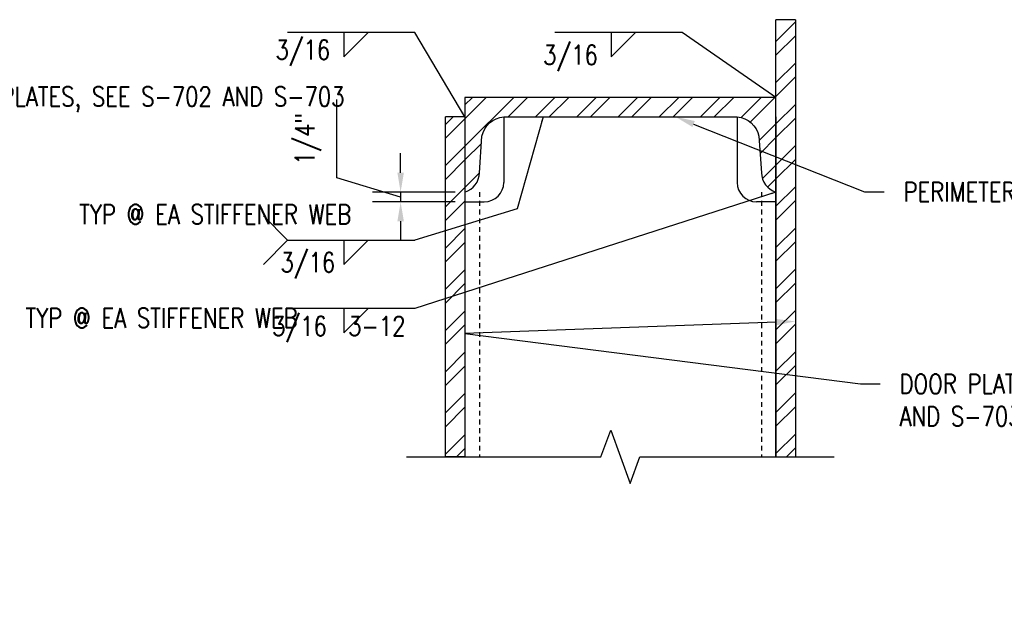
# Model space of a CAD drawing. Header units: inches. Extents: x -159 to 5375, y -275 to 244.
# Tile 12 of 35: x -86 to -61, y 42 to 57. Entities that reach past the tile are written whole.
import ezdxf
from ezdxf import colors
from ezdxf.entities.mleader import LeaderData, LeaderLine
from ezdxf.enums import TextEntityAlignment as Align
from ezdxf.math import Vec2, Vec3

# ---------------------------------------------------------------- set-up
doc = ezdxf.new("R2010")
doc.units = ezdxf.units.IN
doc.header["$MEASUREMENT"] = 0
doc.linetypes.add('HIDDEN2', pattern=[0.1875, 0.125, -0.0625])
doc.layers.get('Defpoints').update_dxf_attribs({"color": 140})
for name, color, linetype in [('G-DETL-MEDM', 3, 'Continuous'), ('S-ANNO-DIMS', 1, 'Continuous'), ('S-ANNO-TEXT', 2, 'Continuous'), ('S-DETL-LIGHT', 2, 'Continuous'), ('S-DETL-PATT', 1, 'Continuous')]:
    doc.layers.add(name, color=color, linetype=linetype)
doc.styles.add('Annotative', font='romans.shx', dxfattribs={"width": 0.8, "height": 0.125})
doc.styles.get("Standard").update_dxf_attribs({"font": 'romans.shx', "width": 0.8})
doc.dimstyles.new('Annotative', dxfattribs={"dimscale": 0, "dimtxt": 0.125, "dimasz": 0.125, "dimexe": 0.179688, "dimexo": 0.0625, "dimgap": 0.09, "dimtad": 1, "dimdec": 3, "dimzin": 3, "dimdsep": 46, "dimlunit": 4, "dimtxsty": 'Annotative', "dimcen": 0.09, "dimclrt": 2, "dimazin": 2, "dimtfac": 1, "dimtdec": 3, "dimtmove": 1, "dimatfit": 3, "dimfxl": 1, "dimtfill": 1, "dimfrac": 2, "dimtolj": 1, "dimtzin": 0, "dimarcsym": 0})
pattern_1 = [(45, (1.0299, 14.25556), (-0.53033, 0.53033), []), (45, (1.3835, 14.25556), (-0.53033, 0.53033), [])]

# ---------------------------------------------------------------- blocks, each defined once
blk = doc.blocks.new('*U8')
for p, q in [((13, 0), (13, -5)), ((13, -5), (18, 0))]:
    blk.add_line(p, q)
blk.add_attdef('SIZE', text='', height=3).set_placement((10.5, -1), align=Align.TOP_RIGHT)
blk.add_attdef('SPACING', text='', height=3).set_placement((20.5, -1), align=Align.TOP_LEFT)
blk = doc.blocks.new('*U10')
for p in [(-5, 5), (-5, -5)]:
    blk.add_line(p, (0, 0))
blk.add_attdef('TEXT1-1', text='', height=3).set_placement((-2.5, 0), align=Align.MIDDLE_RIGHT)
blk = doc.blocks.new('*D71')
at = {"layer": 'Defpoints', "color": 0, "transparency": 16777216}
for p in [(-76.649, 52.409), (-74.996, 52.659), (-74.996, 52.409)]:
    blk.add_point(p, dxfattribs=at)
at = {"layer": 'S-ANNO-DIMS', "color": 0, "lineweight": -2, "transparency": 16777216}
for p, q in [((-78.289, 53.026), (-78.289, 55.042)), ((-76.649, 53.159), (-76.649, 53.659)), ((-76.649, 52.534), (-78.289, 53.026)), ((-75.246, 52.659), (-77.368, 52.659)), ((-75.246, 52.409), (-77.368, 52.409)), ((-76.649, 52.659), (-76.649, 52.409)), ((-76.649, 52.659), (-76.649, 52.409)), ((-76.649, 51.909), (-76.649, 51.409))]:
    blk.add_line(p, q, dxfattribs=at)
at = {"layer": 'S-ANNO-DIMS', "color": 0, "transparency": 16777216}
for points in [[(-76.732, 53.159), (-76.565, 53.159), (-76.649, 52.659)], [(-76.732, 51.909), (-76.565, 51.909), (-76.649, 52.409)]]:
    blk.add_solid(points, dxfattribs=at)
at = {"layer": 'S-ANNO-DIMS', "color": 2, "transparency": 16777216, "insert": (-79.029, 54.034), "char_height": 0.5, "attachment_point": 5, "rotation": 90, "style": 'Annotative', "bg_fill": 3, "box_fill_scale": 1.25, "bg_fill_color": 256, "bg_fill_true_color": 13158600, "bg_fill_transparency": 0}
blk.add_mtext('\\A1;1/4"', dxfattribs=at)

msp = doc.modelspace()

# ---------------------------------------------------------------- hatches: boundary and pattern name
at = {"layer": 'S-DETL-PATT', "linetype": 'Continuous', "lineweight": 0}
h = msp.add_hatch(dxfattribs=at)
h.set_pattern_fill('ANSI32', color=8, scale=2)
h.set_pattern_definition(pattern_1)
h.paths.add_polyline_path([(-66.4963, 57.0969), (-66.9963, 57.0969), (-66.9963, 48.7517), (-66.4963, 48.1672)])
h.paths.add_polyline_path([(-66.9963, 45.8472), (-66.4963, 45.8472), (-66.4963, 48.1672), (-66.9963, 48.7517)])
h = msp.add_hatch(dxfattribs=at)
h.set_pattern_fill('ANSI32', color=8, scale=2)
h.set_pattern_definition(pattern_1)
h.paths.add_polyline_path([(-67.3713, 53.1594, 0.3221102), (-66.9963, 52.6594), (-66.9963, 55.0969), (-74.9963, 55.0969), (-74.9963, 52.6594, 0.3221102), (-74.6213, 53.1594), (-74.5588, 54.0969, -0.3337933), (-73.9963, 54.5969), (-67.9963, 54.5969, -0.3337933), (-67.4338, 54.0969)])
h = msp.add_hatch(dxfattribs=at)
h.set_pattern_fill('ANSI32', color=8, scale=2)
h.set_pattern_definition(pattern_1)
h.paths.add_polyline_path([(-75.4963, 45.8472), (-74.9963, 45.8472), (-74.9963, 54.5969), (-75.4963, 54.5969)])

# ---------------------------------------------------------------- linework, layer by layer
at = {"layer": 'G-DETL-MEDM'}
msp.add_line((-66.4963, 57.0969), (-66.9963, 57.0969), dxfattribs=at)
at = {"layer": 'G-DETL-MEDM', "color": 3}
for p, q in [((-74.9963, 54.5969), (-75.4963, 54.5969)), ((-73.9963, 54.5969), (-73.9963, 52.9094)), ((-67.9963, 54.5969), (-67.9963, 52.9094)), ((-74.9963, 52.4094), (-74.4963, 52.4094)), ((-66.9963, 52.4094), (-67.4963, 52.4094)), ((-74.9963, 45.8472), (-75.4963, 45.8472))]:
    msp.add_line(p, q, dxfattribs=at)
at = {"layer": 'G-DETL-MEDM'}
for points in [[(-66.9963, 45.8472), (-66.9963, 57.0969)], [(-66.4963, 57.0969), (-66.4963, 45.8472)]]:
    msp.add_lwpolyline(points, dxfattribs=at)
at = {"layer": 'G-DETL-MEDM', "color": 3}
msp.add_lwpolyline([(-66.9963, 55.0969), (-74.9963, 55.0969), (-74.9963, 52.6594), (-74.9963, 52.6594, 0.3221102), (-74.6213, 53.1594), (-74.5588, 54.0969, -0.3337933), (-73.9963, 54.5969), (-67.9963, 54.5969, -0.3337933), (-67.4338, 54.0969), (-67.3713, 53.1594, 0.3221102), (-66.9963, 52.6594), (-66.9963, 52.6594)], format="xyb", close=True, dxfattribs=at)
for points in [[(-75.4963, 45.8472), (-75.4963, 54.5969)], [(-74.9963, 54.5969), (-74.9963, 45.8472)], [(-66.9963, 54.5969), (-66.9963, 45.8472)]]:
    msp.add_lwpolyline(points, dxfattribs=at)
at = {"layer": 'G-DETL-MEDM', "color": 3, "linetype": 'HIDDEN2'}
for points in [[(-74.6213, 52.6594), (-74.6213, 45.8472)], [(-67.3713, 52.6594), (-67.3713, 45.8472)]]:
    msp.add_lwpolyline(points, dxfattribs=at)
at = {"layer": 'G-DETL-MEDM', "color": 3}
for centre, start, end in [((-74.4963, 52.9094), 270, 0), ((-67.4963, 52.9094), 180, 270)]:
    msp.add_arc(centre, 0.5, start, end, dxfattribs=at)
at = {"layer": 'S-DETL-LIGHT', "linetype": 'Continuous'}
msp.add_lwpolyline([(-76.4963, 45.8472), (-71.4963, 45.8472), (-71.2463, 46.5341), (-70.7463, 45.1604), (-70.4963, 45.8472), (-65.4963, 45.8472)], dxfattribs=at)

# ---------------------------------------------------------------- block references
at = {"layer": 'S-ANNO-TEXT', "linetype": 'Continuous', "xscale": 0.125, "yscale": 0.125, "zscale": 0.125}
for name, p in [('*U8', (-79.7323, 56.7675)), ('*U8', (-72.8614, 56.7675)), ('*U10', (-79.5537, 51.4267)), ('*U8', (-79.7323, 51.4267)), ('*U8', (-79.7323, 49.6677))]:
    msp.add_blockref(name, p, dxfattribs=at)

# ---------------------------------------------------------------- leaders
at = {"layer": 'S-ANNO-TEXT', "linetype": 'Continuous'}
for points in [[(-74.9963, 54.5969), (-76.2792, 56.7675), (-79.5537, 56.7675)], [(-66.9963, 55.0969), (-69.4082, 56.7675), (-72.6828, 56.7675)], [(-72.9834, 54.5969), (-73.6516, 52.2268), (-76.2792, 51.4267)], [(-66.9963, 52.6594), (-76.2792, 49.6677), (-79.5537, 49.6677)]]:
    msp.add_leader(points, dimstyle='Annotative', override={"dimscale": 0, "dimtxt": 0.375, "dimasz": 0.125, "dimtad": 0}, dxfattribs=at)
ml = msp.add_multileader_mtext('Standard', dxfattribs=at)
ml.set_content('3/16       ', color=256, style='Annotative')
ml.set_leader_properties()
ml.build(insert=Vec2(0, 0))
ml.multileader.update_dxf_attribs({"text_right_attachment_type": 3, "dogleg_length": 0.125, "arrow_head_size": 0.5, "scale": 4})
ctx = ml.context
ctx.base_point, ctx.scale, ctx.char_height, ctx.arrow_head_size, ctx.landing_gap_size, ctx.plane_origin = Vec3(-80.3659, 56.2393), 4, 0.5, 0.5, 0.5, Vec3(-282.5082, -157.52)
ctx.right_attachment = 3
notes = []
notes.append((ctx, [(0, (0, 0, 0), (0, 0), (1, 0), 1, [])]))
ctx.mtext.insert, ctx.mtext.width, ctx.mtext.defined_height = Vec3(-79.8659, 56.5726), 3.903347, 1.3309
ml = msp.add_multileader_mtext('Standard', dxfattribs=at)
ml.set_content('3/16       ', color=256, style='Annotative')
ml.set_leader_properties()
ml.build(insert=Vec2(0, 0))
ml.multileader.update_dxf_attribs({"text_right_attachment_type": 3, "dogleg_length": 0.125, "arrow_head_size": 0.5, "scale": 4})
ctx = ml.context
ctx.base_point, ctx.scale, ctx.char_height, ctx.arrow_head_size, ctx.landing_gap_size, ctx.plane_origin = Vec3(-73.483, 56.1078), 4, 0.5, 0.5, 0.5, Vec3(-275.1409, -152.1709)
ctx.right_attachment = 3
notes.append((ctx, [(0, (0, 0, 0), (0, 0), (1, 0), 1, [])]))
ctx.mtext.insert, ctx.mtext.width, ctx.mtext.defined_height = Vec3(-72.983, 56.4411), 3.903347, 1.3309
ml = msp.add_multileader_mtext('Standard', dxfattribs=at)
ml.set_content('DOOR PLATES, SEE S-702 AND S-703', color=256, style='Annotative')
ml.set_leader_properties(color=1)
ml.build(insert=Vec2(0, 0))
ml.multileader.update_dxf_attribs({"text_right_attachment_type": 3, "dogleg_length": 0.125, "arrow_head_size": 0.5, "scale": 4})
ctx = ml.context
ctx.base_point, ctx.scale, ctx.char_height, ctx.arrow_head_size, ctx.landing_gap_size, ctx.plane_origin = Vec3(-89.1833, 55.1189), 4, 0.5, 0.5, 0.5, Vec3(-294.0542, -149.7518)
ctx.right_attachment = 3
notes.append((ctx, [(0, (1, 1, 0), (-89.6833, 55.1189), (1, 0), 0.5, [(0, [(-91.3578, 56.2627), (-99.8578, 55.9502)], 0, [])])]))
ctx.mtext.insert, ctx.mtext.width, ctx.mtext.defined_height = Vec3(-88.6833, 55.3689), 5.151969, 1.3309
ml = msp.add_multileader_mtext('Standard', dxfattribs=at)
ml.set_content('PERIMETER CHANNEL', color=256, style='Annotative')
ml.set_leader_properties(color=1)
ml.build(insert=Vec2(0, 0))
ml.multileader.update_dxf_attribs({"text_right_attachment_type": 3, "dogleg_length": 0.125, "arrow_head_size": 0.5, "scale": 4})
ctx = ml.context
ctx.base_point, ctx.scale, ctx.char_height, ctx.arrow_head_size, ctx.landing_gap_size, ctx.plane_origin = Vec3(-64.2174, 52.6677), 4, 0.5, 0.5, 0.5, Vec3(-271.0334, -153.8661)
ctx.right_attachment = 3
notes.append((ctx, [(0, (1, 1, 0), (-64.7174, 52.6677), (1, 0), 0.5, [(0, [(-69.5782, 54.5969)], 0, [])])]))
ctx.mtext.insert, ctx.mtext.width, ctx.mtext.defined_height = Vec3(-63.7174, 52.9177), 4.994063, 1.3309
ml = msp.add_multileader_mtext('Standard', dxfattribs=at)
ml.set_content('3/16  3-12', color=256, style='Annotative')
ml.set_leader_properties()
ml.build(insert=Vec2(0, 0))
ml.multileader.update_dxf_attribs({"text_right_attachment_type": 3, "dogleg_length": 0.125, "arrow_head_size": 0.5, "scale": 4})
ctx = ml.context
ctx.base_point, ctx.scale, ctx.char_height, ctx.arrow_head_size, ctx.landing_gap_size, ctx.plane_origin = Vec3(-91.1421, 51.835), 4, 0.5, 0.5, 0.5, Vec3(-286.0378, -153.393)
ctx.right_attachment = 3
notes.append((ctx, [(0, (0, 0, 0), (0, 0), (1, 0), 1, [])]))
ctx.mtext.insert, ctx.mtext.width, ctx.mtext.defined_height = Vec3(-90.6421, 52.1684), 3.903347, 1.3309
ml = msp.add_multileader_mtext('Standard', dxfattribs=at)
ml.set_content('TYP @ EA STIFFENER WEB      ', color=256, style='Annotative')
ml.set_leader_properties()
ml.build(insert=Vec2(0, 0))
ml.multileader.update_dxf_attribs({"text_right_attachment_type": 3, "dogleg_length": 0.125, "arrow_head_size": 0.5, "scale": 4})
ctx = ml.context
ctx.base_point, ctx.scale, ctx.char_height, ctx.arrow_head_size, ctx.landing_gap_size, ctx.plane_origin = Vec3(-85.4183, 52.0895), 4, 0.5, 0.5, 0.5, Vec3(-288.9239, -161.6901)
ctx.right_attachment = 3
notes.append((ctx, [(0, (0, 0, 0), (0, 0), (1, 0), 1, [])]))
ctx.mtext.insert, ctx.mtext.width, ctx.mtext.defined_height = Vec3(-84.9183, 52.3395), 5.60309, 1.3309
ml = msp.add_multileader_mtext('Standard', dxfattribs=at)
ml.set_content('3/16     ', color=256, style='Annotative')
ml.set_leader_properties()
ml.build(insert=Vec2(0, 0))
ml.multileader.update_dxf_attribs({"text_right_attachment_type": 3, "dogleg_length": 0.125, "arrow_head_size": 0.5, "scale": 4})
ctx = ml.context
ctx.base_point, ctx.scale, ctx.char_height, ctx.arrow_head_size, ctx.landing_gap_size, ctx.plane_origin = Vec3(-80.2414, 50.77), 4, 0.5, 0.5, 0.5, Vec3(-279.6923, -159.3955)
ctx.right_attachment = 3
notes.append((ctx, [(0, (0, 0, 0), (0, 0), (1, 0), 1, [])]))
ctx.mtext.insert, ctx.mtext.width, ctx.mtext.defined_height = Vec3(-79.7414, 51.1034), 3.903347, 1.3309
ml = msp.add_multileader_mtext('Standard', dxfattribs=at)
ml.set_content('TYP @ EA STIFFENER WEB      ', color=256, style='Annotative')
ml.set_leader_properties()
ml.build(insert=Vec2(0, 0))
ml.multileader.update_dxf_attribs({"text_right_attachment_type": 3, "dogleg_length": 0.125, "arrow_head_size": 0.5, "scale": 4})
ctx = ml.context
ctx.base_point, ctx.scale, ctx.char_height, ctx.arrow_head_size, ctx.landing_gap_size, ctx.plane_origin = Vec3(-86.7986, 49.4198), 4, 0.5, 0.5, 0.5, Vec3(-290.3042, -163.7544)
ctx.right_attachment = 3
notes.append((ctx, [(0, (0, 0, 0), (0, 0), (1, 0), 1, [])]))
ctx.mtext.insert, ctx.mtext.width, ctx.mtext.defined_height = Vec3(-86.2986, 49.6698), 4.611944, 1.3309
ml = msp.add_multileader_mtext('Standard', dxfattribs=at)
ml.set_content('3/16  3-12     ', color=256, style='Annotative')
ml.set_leader_properties()
ml.build(insert=Vec2(0, 0))
ml.multileader.update_dxf_attribs({"text_right_attachment_type": 3, "dogleg_length": 0.125, "arrow_head_size": 0.5, "scale": 4})
ctx = ml.context
ctx.base_point, ctx.scale, ctx.char_height, ctx.arrow_head_size, ctx.landing_gap_size, ctx.plane_origin = Vec3(-80.4549, 49.1292), 4, 0.5, 0.5, 0.5, Vec3(-282.5971, -164.5467)
ctx.right_attachment = 3
notes.append((ctx, [(0, (0, 0, 0), (0, 0), (1, 0), 1, [])]))
ctx.mtext.insert, ctx.mtext.width, ctx.mtext.defined_height = Vec3(-79.9549, 49.4625), 3.903347, 1.3309
ml = msp.add_multileader_mtext('Standard', dxfattribs=at)
ml.set_content('DOOR PLATES, SEE S-702\\PAND S-703', color=256, style='Annotative')
ml.set_leader_properties(color=1)
ml.build(insert=Vec2(0, 0))
ml.multileader.update_dxf_attribs({"text_right_attachment_type": 3, "dogleg_length": 0.125, "arrow_head_size": 0.5, "scale": 4})
ctx = ml.context
ctx.base_point, ctx.scale, ctx.char_height, ctx.arrow_head_size, ctx.landing_gap_size, ctx.plane_origin = Vec3(-64.3218, 47.7245), 4, 0.5, 0.5, 0.5, Vec3(-269.1927, -156.6812)
ctx.right_attachment = 3
notes.append((ctx, [(0, (1, 1, 0), (-64.8218, 47.7245), (1, 0), 0.5, [(0, [(-66.4963, 49.3333), (-74.9963, 49.0208)], 0, [])])]))
ctx.mtext.insert, ctx.mtext.width, ctx.mtext.defined_height = Vec3(-63.8218, 47.9745), 4.994063, 1.3309
ml = msp.add_multileader_mtext('Standard', dxfattribs=at)
ml.set_content('3/16        ', color=256, style='Annotative')
ml.set_leader_properties()
ml.build(insert=Vec2(0, 0))
ml.multileader.update_dxf_attribs({"text_right_attachment_type": 3, "dogleg_length": 0.125, "arrow_head_size": 0.5, "scale": 4})
ctx = ml.context
ctx.base_point, ctx.scale, ctx.char_height, ctx.arrow_head_size, ctx.landing_gap_size, ctx.plane_origin = Vec3(-90.9773, 48.5486), 4, 0.5, 0.5, 0.5, Vec3(-293.1196, -164.6054)
ctx.right_attachment = 3
notes.append((ctx, [(0, (0, 0, 0), (0, 0), (1, 0), 1, [])]))
ctx.mtext.insert, ctx.mtext.width, ctx.mtext.defined_height = Vec3(-90.4773, 48.8819), 3.903347, 1.3309
ml = msp.add_multileader_mtext('Standard', dxfattribs=at)
ml.set_content('1/2" DIA HOLES AT 24" O.C.', color=256, style='Annotative')
ml.set_leader_properties(color=1)
ml.build(insert=Vec2(0, 0))
ml.multileader.update_dxf_attribs({"text_right_attachment_type": 3, "dogleg_length": 0.125, "arrow_head_size": 0.5, "scale": 4})
ctx = ml.context
ctx.base_point, ctx.scale, ctx.char_height, ctx.arrow_head_size, ctx.landing_gap_size, ctx.plane_origin = Vec3(-95.7248, 45.0009), 4, 0.5, 0.5, 0.5, Vec3(-297.9628, -161.0213)
ctx.right_attachment = 3
notes.append((ctx, [(0, (1, 1, 0), (-96.2248, 45.0009), (1, 0), 0.5, [(1, [(-98.3578, 47.4256)], 0, [])])]))
ctx.mtext.insert, ctx.mtext.width, ctx.mtext.defined_height = Vec3(-95.2248, 45.2509), 5.151969, 1.3309
ml = msp.add_multileader_mtext('Standard', dxfattribs=at)
ml.set_content('3/16       ', color=256, style='Annotative')
ml.set_leader_properties()
ml.build(insert=Vec2(0, 0))
ml.multileader.update_dxf_attribs({"text_right_attachment_type": 3, "dogleg_length": 0.125, "arrow_head_size": 0.5, "scale": 4})
ctx = ml.context
ctx.base_point, ctx.scale, ctx.char_height, ctx.arrow_head_size, ctx.landing_gap_size, ctx.plane_origin = Vec3(-105.0151, 46.0101), 4, 0.5, 0.5, 0.5, Vec3(-306.2918, -166.3861)
ctx.right_attachment = 3
notes.append((ctx, [(0, (0, 0, 0), (0, 0), (1, 0), 1, [])]))
ctx.mtext.insert, ctx.mtext.width, ctx.mtext.defined_height = Vec3(-104.5151, 46.3435), 3.903347, 1.3309
ml = msp.add_multileader_mtext('Standard', dxfattribs=at)
ml.set_content('3/16       ', color=256, style='Annotative')
ml.set_leader_properties()
ml.build(insert=Vec2(0, 0))
ml.multileader.update_dxf_attribs({"text_right_attachment_type": 3, "dogleg_length": 0.125, "arrow_head_size": 0.5, "scale": 4})
ctx = ml.context
ctx.base_point, ctx.scale, ctx.char_height, ctx.arrow_head_size, ctx.landing_gap_size, ctx.plane_origin = Vec3(-91.1976, 45.9422), 4, 0.5, 0.5, 0.5, Vec3(-286.891, -163.9056)
ctx.right_attachment = 3
notes.append((ctx, [(0, (0, 0, 0), (0, 0), (1, 0), 1, [])]))
ctx.mtext.insert, ctx.mtext.width, ctx.mtext.defined_height = Vec3(-90.6976, 46.2755), 3.903347, 1.3309
for ctx, leaders in notes:
    for number, flags, end, landing, length, lines in leaders:
        leader = LeaderData()
        leader.index, (leader.has_last_leader_line, leader.has_dogleg_vector, leader.attachment_direction) = number, flags
        leader.last_leader_point, leader.dogleg_vector, leader.dogleg_length = Vec3(end), Vec3(landing), length
        for number, points, colour, breaks in lines:
            line = LeaderLine()
            line.index, line.vertices, line.color, line.breaks = number, Vec3.list(points), colors.encode_raw_color(colour), breaks
            leader.lines.append(line)
        ctx.leaders.append(leader)

# ---------------------------------------------------------------- next in the draw order: dimensions: what is measured, and where the dimension line sits
at = {"layer": 'S-ANNO-DIMS'}
dim = msp.add_linear_dim(base=(-76.6488, 52.4094), p1=(-74.9963, 52.6594), p2=(-74.9963, 52.4094), angle=90, dimstyle='Annotative', override={"dimtxt": 0.125, "dimasz": 0.125, "dimpost": '\\X', "dimtxsty": 'Annotative'}, dxfattribs=at)
dim.commit()
dim.dimension.update_dxf_attribs({"geometry": '*D71', "text_midpoint": (-79.0295, 53.3863)})

# ---------------------------------------------------------------- next in the draw order: linework, layer by layer
at = {"layer": 'S-ANNO-TEXT', "linetype": 'Continuous'}
msp.add_line((-79.5537, 51.4267), (-76.2792, 51.4267), dxfattribs=at)

doc.saveas('drawing.dxf')
